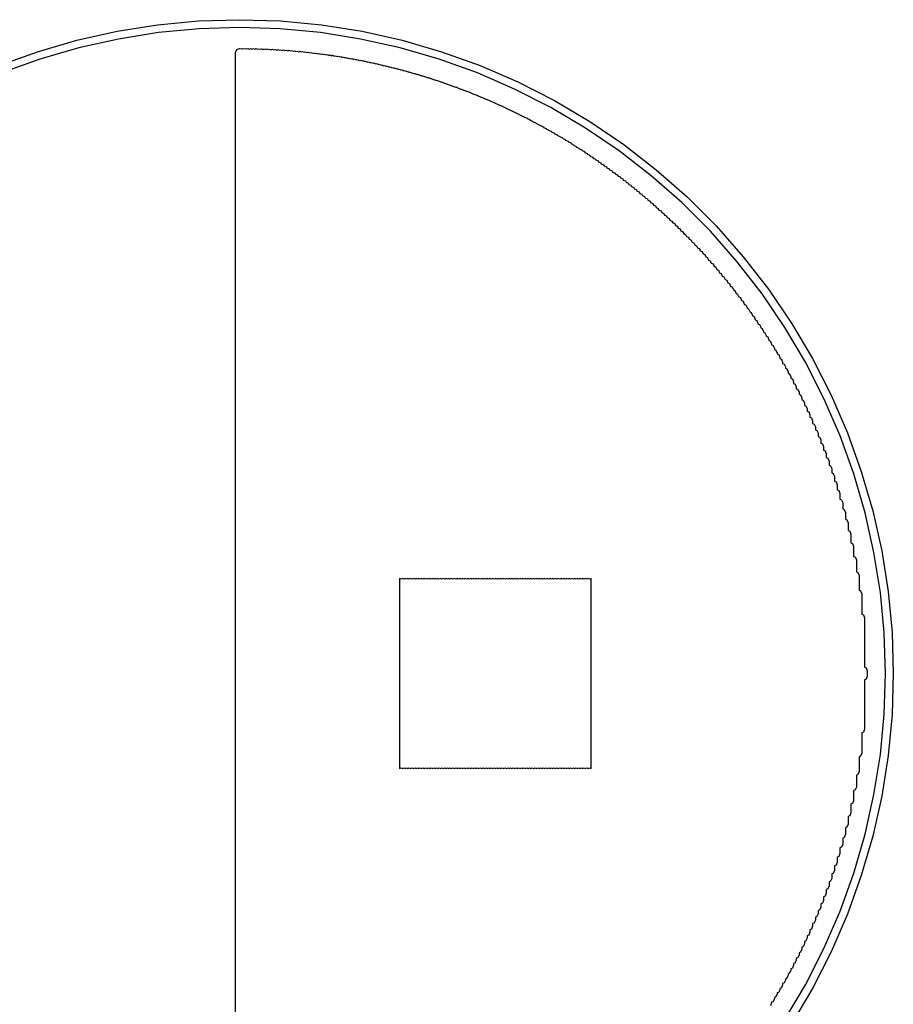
# Model space of a CAD drawing. Extents: x 0.03 to 2.37, y -0.23 to 1.87.
# Tile 3 of 13: x 0.62 to 1.12, y 0.34 to 0.91. Entities that reach past the tile are written whole.
import ezdxf

# ---------------------------------------------------------------- set-up
doc = ezdxf.new("R2010")
doc.units = 0
doc.header["$MEASUREMENT"] = 0
doc.layers.add('BLACK', color=7, linetype='CONTINUOUS')

msp = doc.modelspace()

# ---------------------------------------------------------------- linework, layer by layer
at = {"layer": 'BLACK', "linetype": 'CONTINUOUS'}
for p, q in [((0.700071, 0.904906), (0.723611, 0.907131)), ((0.723611, 0.907131), (0.747244, 0.907874)), ((0.747244, 0.907874), (0.770877, 0.907131)), ((0.770877, 0.907131), (0.794417, 0.904906)), ((0.676718, 0.901207), (0.700071, 0.904906)), ((0.723896, 0.902607), (0.70064, 0.900409)), ((0.747244, 0.903341), (0.723896, 0.902607)), ((0.770592, 0.902607), (0.747244, 0.903341)), ((0.793849, 0.900409), (0.770592, 0.902607)), ((0.794417, 0.904906), (0.81777, 0.901207)), ((0.630937, 0.889453), (0.653643, 0.896049)), ((0.653643, 0.896049), (0.676718, 0.901207)), ((0.677567, 0.896754), (0.65477, 0.891659)), ((0.70064, 0.900409), (0.677567, 0.896754)), ((0.816921, 0.896754), (0.793849, 0.900409)), ((0.839718, 0.891659), (0.816921, 0.896754)), ((0.81777, 0.901207), (0.840845, 0.896049)), ((0.840845, 0.896049), (0.863551, 0.889453)), ((0.65477, 0.891659), (0.632338, 0.885141)), ((0.744882, 0.889016), (0.745574, 0.890686)), ((0.745574, 0.890686), (0.747244, 0.891378)), ((0.747244, 0.891378), (0.748079, 0.891032)), ((0.748079, 0.891032), (0.748819, 0.891339)), ((0.748819, 0.891339), (0.749606, 0.891012)), ((0.749606, 0.891012), (0.750394, 0.891339)), ((0.750394, 0.891339), (0.751181, 0.891012)), ((0.751181, 0.891012), (0.751969, 0.891339)), ((0.751969, 0.891339), (0.752803, 0.890993)), ((0.752803, 0.890993), (0.753543, 0.891299)), ((0.753543, 0.891299), (0.754378, 0.890953)), ((0.754378, 0.890953), (0.755118, 0.89126)), ((0.755118, 0.89126), (0.755953, 0.890914)), ((0.755953, 0.890914), (0.756693, 0.89122)), ((0.756693, 0.89122), (0.757528, 0.890875)), ((0.757528, 0.890875), (0.758268, 0.891181)), ((0.758268, 0.891181), (0.759103, 0.890835)), ((0.759103, 0.890835), (0.759843, 0.891142)), ((0.759843, 0.891142), (0.760725, 0.890776)), ((0.760725, 0.890776), (0.761417, 0.891063)), ((0.761417, 0.891063), (0.762252, 0.890717)), ((0.762252, 0.890717), (0.762992, 0.891024)), ((0.762992, 0.891024), (0.763875, 0.890658)), ((0.763875, 0.890658), (0.764567, 0.890945)), ((0.764567, 0.890945), (0.765449, 0.890579)), ((0.765449, 0.890579), (0.766142, 0.890866)), ((0.766142, 0.890866), (0.767024, 0.890501)), ((0.767024, 0.890501), (0.767717, 0.890787)), ((0.767717, 0.890787), (0.768646, 0.890402)), ((0.768646, 0.890402), (0.769291, 0.890669)), ((0.769291, 0.890669), (0.770174, 0.890304)), ((0.770174, 0.890304), (0.770866, 0.890591)), ((0.770866, 0.890591), (0.771796, 0.890205)), ((0.771796, 0.890205), (0.772441, 0.890472)), ((0.772441, 0.890472), (0.773371, 0.890087)), ((0.773371, 0.890087), (0.774016, 0.890354)), ((0.774016, 0.890354), (0.774965, 0.889961)), ((0.774965, 0.889961), (0.77563, 0.890236)), ((0.77563, 0.890236), (0.77656, 0.889851)), ((0.77656, 0.889851), (0.777205, 0.890118)), ((0.777205, 0.890118), (0.778182, 0.889713)), ((0.778182, 0.889713), (0.77878, 0.889961)), ((0.77878, 0.889961), (0.779709, 0.889575)), ((0.86215, 0.885141), (0.839718, 0.891659)), ((0.60869, 0.881443), (0.630937, 0.889453)), ((0.632338, 0.885141), (0.610359, 0.877228)), ((0.744882, 0.173976), (0.744882, 0.889016)), ((0.779709, 0.889575), (0.780354, 0.889843)), ((0.780354, 0.889843), (0.781332, 0.889438)), ((0.781332, 0.889438), (0.781929, 0.889685)), ((0.781929, 0.889685), (0.782907, 0.88928)), ((0.782907, 0.88928), (0.783504, 0.889528)), ((0.783504, 0.889528), (0.784481, 0.889123)), ((0.784481, 0.889123), (0.785079, 0.88937)), ((0.785079, 0.88937), (0.786056, 0.888965)), ((0.786056, 0.888965), (0.786654, 0.889213)), ((0.786654, 0.889213), (0.787679, 0.888788)), ((0.787679, 0.888788), (0.788228, 0.889016)), ((0.788228, 0.889016), (0.789253, 0.888591)), ((0.789253, 0.888591), (0.789803, 0.888819)), ((0.789803, 0.888819), (0.790828, 0.888394)), ((0.790828, 0.888394), (0.791378, 0.888622)), ((0.791378, 0.888622), (0.792403, 0.888197)), ((0.792403, 0.888197), (0.792953, 0.888425)), ((0.792953, 0.888425), (0.793978, 0.888001)), ((0.793978, 0.888001), (0.794528, 0.888228)), ((0.794528, 0.888228), (0.795553, 0.887804)), ((0.795553, 0.887804), (0.796102, 0.888031)), ((0.796102, 0.888031), (0.797175, 0.887587)), ((0.797175, 0.887587), (0.797677, 0.887795)), ((0.797677, 0.887795), (0.79875, 0.887351)), ((0.79875, 0.887351), (0.799252, 0.887559)), ((0.799252, 0.887559), (0.800277, 0.887134)), ((0.800277, 0.887134), (0.800827, 0.887362)), ((0.800827, 0.887362), (0.801947, 0.886898)), ((0.801947, 0.886898), (0.802402, 0.887087)), ((0.802402, 0.887087), (0.803474, 0.886642)), ((0.803474, 0.886642), (0.803976, 0.88685)), ((0.803976, 0.88685), (0.805049, 0.886406)), ((0.805049, 0.886406), (0.805551, 0.886614)), ((0.805551, 0.886614), (0.806671, 0.88615)), ((0.806671, 0.88615), (0.807126, 0.886339)), ((0.807126, 0.886339), (0.808246, 0.885875)), ((0.808246, 0.885875), (0.808701, 0.886063)), ((0.808701, 0.886063), (0.809821, 0.885599)), ((0.809821, 0.885599), (0.810276, 0.885787)), ((0.810276, 0.885787), (0.811396, 0.885323)), ((0.811396, 0.885323), (0.81185, 0.885512)), ((0.81185, 0.885512), (0.813018, 0.885028)), ((0.813018, 0.885028), (0.813425, 0.885197)), ((0.813425, 0.885197), (0.814545, 0.884733)), ((0.814545, 0.884733), (0.815, 0.884921)), ((0.815, 0.884921), (0.816168, 0.884438)), ((0.816168, 0.884438), (0.816575, 0.884606)), ((0.816575, 0.884606), (0.817742, 0.884123)), ((0.817742, 0.884123), (0.81815, 0.884291)), ((0.81815, 0.884291), (0.819317, 0.883808)), ((0.884129, 0.877228), (0.86215, 0.885141)), ((0.863551, 0.889453), (0.885798, 0.881443)), ((0.819317, 0.883808), (0.819724, 0.883976)), ((0.819724, 0.883976), (0.820892, 0.883493)), ((0.820892, 0.883493), (0.821299, 0.883661)), ((0.821299, 0.883661), (0.822514, 0.883158)), ((0.822514, 0.883158), (0.822874, 0.883307)), ((0.822874, 0.883307), (0.824089, 0.882804)), ((0.824089, 0.882804), (0.824449, 0.882953)), ((0.824449, 0.882953), (0.825664, 0.882449)), ((0.825664, 0.882449), (0.826024, 0.882598)), ((0.826024, 0.882598), (0.827239, 0.882095)), ((0.827239, 0.882095), (0.827598, 0.882244)), ((0.827598, 0.882244), (0.828814, 0.881741)), ((0.828814, 0.881741), (0.829173, 0.88189)), ((0.829173, 0.88189), (0.830388, 0.881386)), ((0.830388, 0.881386), (0.830748, 0.881535)), ((0.830748, 0.881535), (0.832011, 0.881012)), ((0.832011, 0.881012), (0.832323, 0.881142)), ((0.832323, 0.881142), (0.833585, 0.880619)), ((0.833585, 0.880619), (0.833898, 0.880748)), ((0.833898, 0.880748), (0.83516, 0.880225)), ((0.83516, 0.880225), (0.835472, 0.880354)), ((0.835472, 0.880354), (0.836735, 0.879831)), ((0.836735, 0.879831), (0.837047, 0.879961)), ((0.837047, 0.879961), (0.838357, 0.879418)), ((0.838357, 0.879418), (0.838622, 0.879528)), ((0.838622, 0.879528), (0.839885, 0.879005)), ((0.839885, 0.879005), (0.840197, 0.879134)), ((0.840197, 0.879134), (0.841507, 0.878591)), ((0.841507, 0.878591), (0.841772, 0.878701)), ((0.841772, 0.878701), (0.843082, 0.878158)), ((0.885798, 0.881443), (0.907498, 0.872053)), ((0.843082, 0.878158), (0.843346, 0.878268)), ((0.843346, 0.878268), (0.844657, 0.877725)), ((0.844657, 0.877725), (0.844921, 0.877835)), ((0.844921, 0.877835), (0.846279, 0.877272)), ((0.846279, 0.877272), (0.846496, 0.877362)), ((0.846496, 0.877362), (0.847806, 0.876819)), ((0.847806, 0.876819), (0.848071, 0.876929)), ((0.848071, 0.876929), (0.849429, 0.876367)), ((0.849429, 0.876367), (0.849646, 0.876457)), ((0.849646, 0.876457), (0.851003, 0.875894)), ((0.851003, 0.875894), (0.85122, 0.875984)), ((0.85122, 0.875984), (0.852578, 0.875422)), ((0.852578, 0.875422), (0.852795, 0.875512)), ((0.852795, 0.875512), (0.8542, 0.87493)), ((0.8542, 0.87493), (0.85437, 0.875)), ((0.85437, 0.875), (0.855728, 0.874438)), ((0.855728, 0.874438), (0.855945, 0.874528)), ((0.855945, 0.874528), (0.85735, 0.873945)), ((0.85735, 0.873945), (0.85752, 0.874016)), ((0.85752, 0.874016), (0.858925, 0.873434)), ((0.858925, 0.873434), (0.859094, 0.873504)), ((0.859094, 0.873504), (0.8605, 0.872922)), ((0.8605, 0.872922), (0.860669, 0.872992)), ((0.860669, 0.872992), (0.862122, 0.87239)), ((0.905568, 0.867951), (0.884129, 0.877228)), ((0.862122, 0.87239), (0.862244, 0.872441)), ((0.862244, 0.872441), (0.863649, 0.871859)), ((0.863649, 0.871859), (0.863819, 0.871929)), ((0.863819, 0.871929), (0.865272, 0.871327)), ((0.865272, 0.871327), (0.865394, 0.871378)), ((0.865394, 0.871378), (0.866846, 0.870776)), ((0.866846, 0.870776), (0.866969, 0.870827)), ((0.866969, 0.870827), (0.868421, 0.870225)), ((0.868421, 0.870225), (0.868543, 0.870276)), ((0.868543, 0.870276), (0.870044, 0.869654)), ((0.870044, 0.869654), (0.870118, 0.869685)), ((0.870118, 0.869685), (0.871571, 0.869083)), ((0.871571, 0.869083), (0.871693, 0.869134)), ((0.871693, 0.869134), (0.873193, 0.868512)), ((0.873193, 0.868512), (0.873268, 0.868543)), ((0.873268, 0.868543), (0.874768, 0.867922)), ((0.874768, 0.867922), (0.874843, 0.867953)), ((0.874843, 0.867953), (0.87639, 0.867312)), ((0.87639, 0.867312), (0.876417, 0.867323)), ((0.876417, 0.867323), (0.877918, 0.866701)), ((0.926382, 0.857346), (0.905568, 0.867951)), ((0.907498, 0.872053), (0.928566, 0.861319)), ((0.877918, 0.866701), (0.877992, 0.866732)), ((0.877992, 0.866732), (0.87954, 0.866091)), ((0.87954, 0.866091), (0.879567, 0.866102)), ((0.879567, 0.866102), (0.881115, 0.865461)), ((0.881115, 0.865461), (0.881142, 0.865472)), ((0.881142, 0.865472), (0.882689, 0.864831)), ((0.882689, 0.864831), (0.882717, 0.864843)), ((0.882717, 0.864843), (0.884387, 0.864151)), ((0.884387, 0.864151), (0.884395, 0.86413)), ((0.884395, 0.86413), (0.885839, 0.863532)), ((0.885839, 0.863532), (0.885866, 0.863543)), ((0.885866, 0.863543), (0.887536, 0.862851)), ((0.887536, 0.862851), (0.887545, 0.862831)), ((0.887545, 0.862831), (0.889111, 0.862182)), ((0.889111, 0.862182), (0.88912, 0.862162)), ((0.88912, 0.862162), (0.890686, 0.861513)), ((0.890686, 0.861513), (0.890695, 0.861492)), ((0.890695, 0.861492), (0.892261, 0.860844)), ((0.892261, 0.860844), (0.892289, 0.860776)), ((0.892289, 0.860776), (0.893836, 0.860135)), ((0.893836, 0.860135), (0.893864, 0.860067)), ((0.893864, 0.860067), (0.89541, 0.859426)), ((0.89541, 0.859426), (0.895439, 0.859358)), ((0.895439, 0.859358), (0.896985, 0.858718)), ((0.896985, 0.858718), (0.897013, 0.85865)), ((0.897013, 0.85865), (0.89856, 0.858009)), ((0.89856, 0.858009), (0.898588, 0.857941)), ((0.898588, 0.857941), (0.900135, 0.8573)), ((0.900135, 0.8573), (0.900183, 0.857185)), ((0.900183, 0.857185), (0.90171, 0.856552)), ((0.90171, 0.856552), (0.901758, 0.856437)), ((0.901758, 0.856437), (0.903284, 0.855804)), ((0.946488, 0.845455), (0.926382, 0.857346)), ((0.928566, 0.861319), (0.948917, 0.849282)), ((0.903284, 0.855804), (0.903332, 0.855689)), ((0.903332, 0.855689), (0.904859, 0.855056)), ((0.904859, 0.855056), (0.904927, 0.854893)), ((0.904927, 0.854893), (0.906434, 0.854269)), ((0.906434, 0.854269), (0.906482, 0.854153)), ((0.906482, 0.854153), (0.908009, 0.853521)), ((0.908009, 0.853521), (0.908076, 0.853358)), ((0.908076, 0.853358), (0.909584, 0.852733)), ((0.909584, 0.852733), (0.909651, 0.85257)), ((0.909651, 0.85257), (0.911159, 0.851946)), ((0.911159, 0.851946), (0.911246, 0.851735)), ((0.911246, 0.851735), (0.912733, 0.851119)), ((0.912733, 0.851119), (0.912801, 0.850956)), ((0.912801, 0.850956), (0.914308, 0.850332)), ((0.914308, 0.850332), (0.914395, 0.850121)), ((0.914395, 0.850121), (0.915883, 0.849505)), ((0.915883, 0.849505), (0.91597, 0.849294)), ((0.91597, 0.849294), (0.917458, 0.848678)), ((0.917458, 0.848678), (0.917565, 0.84842)), ((0.917565, 0.84842), (0.919033, 0.847812)), ((0.919033, 0.847812), (0.91912, 0.847601)), ((0.91912, 0.847601), (0.920607, 0.846985)), ((0.920607, 0.846985), (0.920714, 0.846727)), ((0.920714, 0.846727), (0.922182, 0.846119)), ((0.922182, 0.846119), (0.922289, 0.845861)), ((0.922289, 0.845861), (0.923757, 0.845253)), ((0.923757, 0.845253), (0.923884, 0.844947)), ((0.923884, 0.844947), (0.925332, 0.844347)), ((0.965809, 0.832325), (0.946488, 0.845455)), ((0.948917, 0.849282), (0.968474, 0.835992)), ((0.925332, 0.844347), (0.925439, 0.844089)), ((0.925439, 0.844089), (0.926907, 0.843481)), ((0.926907, 0.843481), (0.927033, 0.843176)), ((0.927033, 0.843176), (0.928481, 0.842576)), ((0.928481, 0.842576), (0.928628, 0.842223)), ((0.928628, 0.842223), (0.930056, 0.841631)), ((0.930056, 0.841631), (0.930183, 0.841325)), ((0.930183, 0.841325), (0.931631, 0.840725)), ((0.931631, 0.840725), (0.931777, 0.840372)), ((0.931777, 0.840372), (0.933206, 0.839781)), ((0.933206, 0.839781), (0.933352, 0.839427)), ((0.933352, 0.839427), (0.934781, 0.838836)), ((0.934781, 0.838836), (0.934927, 0.838483)), ((0.934927, 0.838483), (0.936355, 0.837891)), ((0.936355, 0.837891), (0.936521, 0.83749)), ((0.936521, 0.83749), (0.93793, 0.836907)), ((0.93793, 0.836907), (0.938096, 0.836506)), ((0.938096, 0.836506), (0.939505, 0.835922)), ((0.939505, 0.835922), (0.939671, 0.835522)), ((0.939671, 0.835522), (0.94108, 0.834938)), ((0.94108, 0.834938), (0.941246, 0.834537)), ((0.941246, 0.834537), (0.942655, 0.833954)), ((0.942655, 0.833954), (0.94284, 0.833506)), ((0.94284, 0.833506), (0.944229, 0.83293)), ((0.968474, 0.835992), (0.987156, 0.8215)), ((0.944229, 0.83293), (0.944415, 0.832482)), ((0.944415, 0.832482), (0.945804, 0.831907)), ((0.945804, 0.831907), (0.94601, 0.831411)), ((0.94601, 0.831411), (0.947379, 0.830844)), ((0.947379, 0.830844), (0.947565, 0.830395)), ((0.947565, 0.830395), (0.948954, 0.82982)), ((0.948954, 0.82982), (0.949159, 0.829324)), ((0.949159, 0.829324), (0.950529, 0.828757)), ((0.950529, 0.828757), (0.950754, 0.828214)), ((0.950754, 0.828214), (0.952103, 0.827655)), ((0.952103, 0.827655), (0.952309, 0.827159)), ((0.984267, 0.818007), (0.965809, 0.832325)), ((0.952309, 0.827159), (0.953678, 0.826592)), ((0.953678, 0.826592), (0.953903, 0.826048)), ((0.953903, 0.826048), (0.955253, 0.825489)), ((0.955253, 0.825489), (0.955478, 0.824946)), ((0.955478, 0.824946), (0.956828, 0.824387)), ((0.956828, 0.824387), (0.957073, 0.823796)), ((0.957073, 0.823796), (0.958403, 0.823245)), ((0.958403, 0.823245), (0.958647, 0.822654)), ((0.958647, 0.822654), (0.959977, 0.822103)), ((0.959977, 0.822103), (0.960222, 0.821513)), ((0.960222, 0.821513), (0.961552, 0.820962)), ((0.961552, 0.820962), (0.961817, 0.820323)), ((0.961817, 0.820323), (0.963127, 0.819781)), ((0.963127, 0.819781), (0.963391, 0.819142)), ((0.963391, 0.819142), (0.964702, 0.818599)), ((0.964702, 0.818599), (0.964966, 0.817961)), ((0.964966, 0.817961), (0.966277, 0.817418)), ((0.966277, 0.817418), (0.966541, 0.81678)), ((0.966541, 0.81678), (0.967851, 0.816237)), ((0.967851, 0.816237), (0.968136, 0.815551)), ((1.00179, 0.802559), (0.984267, 0.818007)), ((0.987156, 0.8215), (1.00489, 0.805864)), ((0.968136, 0.815551), (0.969426, 0.815017)), ((0.969426, 0.815017), (0.96973, 0.814283)), ((0.96973, 0.814283), (0.971001, 0.813757)), ((0.971001, 0.813757), (0.971285, 0.813071)), ((0.971285, 0.813071), (0.972576, 0.812536)), ((0.972576, 0.812536), (0.97288, 0.811803)), ((0.97288, 0.811803), (0.974151, 0.811277)), ((0.974151, 0.811277), (0.974474, 0.810496)), ((0.974474, 0.810496), (0.975725, 0.809977)), ((0.975725, 0.809977), (0.976029, 0.809244)), ((0.976029, 0.809244), (0.9773, 0.808718)), ((0.9773, 0.808718), (0.977643, 0.807889)), ((0.977643, 0.807889), (0.978875, 0.807379)), ((0.978875, 0.807379), (0.979199, 0.806598)), ((0.979199, 0.806598), (0.98045, 0.80608)), ((0.98045, 0.80608), (0.980793, 0.805251)), ((0.980793, 0.805251), (0.982025, 0.804741)), ((1.00489, 0.805864), (1.02161, 0.789144)), ((0.982025, 0.804741), (0.982368, 0.803913)), ((0.982368, 0.803913), (0.983599, 0.803403)), ((0.983599, 0.803403), (0.983962, 0.802527)), ((0.983962, 0.802527), (0.985174, 0.802025)), ((0.985174, 0.802025), (0.985537, 0.801149)), ((0.985537, 0.801149), (0.986749, 0.800647)), ((0.986749, 0.800647), (0.987132, 0.799723)), ((0.987132, 0.799723), (0.988324, 0.799229)), ((0.988324, 0.799229), (0.988706, 0.798306)), ((1.01831, 0.786041), (1.00179, 0.802559)), ((0.988706, 0.798306), (0.989899, 0.797812)), ((0.989899, 0.797812), (0.990281, 0.796889)), ((0.990281, 0.796889), (0.991473, 0.796395)), ((0.991473, 0.796395), (0.991876, 0.795424)), ((0.991876, 0.795424), (0.993048, 0.794938)), ((0.993048, 0.794938), (0.99345, 0.793967)), ((0.99345, 0.793967), (0.994623, 0.793481)), ((0.994623, 0.793481), (0.995045, 0.792463)), ((0.995045, 0.792463), (0.996198, 0.791985)), ((0.996198, 0.791985), (0.99662, 0.790967)), ((0.99662, 0.790967), (0.997773, 0.790489)), ((0.997773, 0.790489), (0.998214, 0.789423)), ((0.998214, 0.789423), (0.999347, 0.788954)), ((0.999347, 0.788954), (0.999789, 0.787888)), ((0.999789, 0.787888), (1.00092, 0.787418)), ((1.02161, 0.789144), (1.03725, 0.771408)), ((1.00092, 0.787418), (1.00138, 0.786305)), ((1.00138, 0.786305), (1.0025, 0.785844)), ((1.0025, 0.785844), (1.00296, 0.78473)), ((1.00296, 0.78473), (1.00407, 0.784269)), ((1.00407, 0.784269), (1.00455, 0.783108)), ((1.00455, 0.783108), (1.00565, 0.782655)), ((1.00565, 0.782655), (1.00613, 0.781494)), ((1.03376, 0.768519), (1.01831, 0.786041)), ((1.00613, 0.781494), (1.00722, 0.78104)), ((1.00722, 0.78104), (1.00772, 0.779832)), ((1.00772, 0.779832), (1.0088, 0.779387)), ((1.0088, 0.779387), (1.0093, 0.778178)), ((1.0093, 0.778178), (1.01037, 0.777733)), ((1.01037, 0.777733), (1.01087, 0.776525)), ((1.01087, 0.776525), (1.01195, 0.77608)), ((1.01195, 0.77608), (1.01249, 0.774776)), ((1.01249, 0.774776), (1.01352, 0.774347)), ((1.01352, 0.774347), (1.01406, 0.773044)), ((1.01406, 0.773044), (1.0151, 0.772615)), ((1.0151, 0.772615), (1.01564, 0.771312)), ((1.01564, 0.771312), (1.01667, 0.770883)), ((1.01667, 0.770883), (1.01723, 0.769532)), ((1.03725, 0.771408), (1.05174, 0.752725)), ((1.01723, 0.769532), (1.01825, 0.769111)), ((1.01825, 0.769111), (1.01882, 0.767713)), ((1.01882, 0.767713), (1.01982, 0.7673)), ((1.01982, 0.7673), (1.0204, 0.765902)), ((1.0204, 0.765902), (1.02139, 0.765489)), ((1.02139, 0.765489), (1.02199, 0.764043)), ((1.04807, 0.750061), (1.03376, 0.768519)), ((1.02199, 0.764043), (1.02297, 0.763639)), ((1.02297, 0.763639), (1.02359, 0.762145)), ((1.02359, 0.762145), (1.02454, 0.761749)), ((1.02454, 0.761749), (1.02516, 0.760255)), ((1.02516, 0.760255), (1.02612, 0.759859)), ((1.02612, 0.759859), (1.02676, 0.758318)), ((1.02676, 0.758318), (1.02769, 0.75793)), ((1.02769, 0.75793), (1.02833, 0.756389)), ((1.02833, 0.756389), (1.02927, 0.756001)), ((1.02927, 0.756001), (1.02995, 0.754365)), ((1.02995, 0.754365), (1.03084, 0.753993)), ((1.03084, 0.753993), (1.03152, 0.752357)), ((1.03152, 0.752357), (1.03242, 0.751985)), ((1.03242, 0.751985), (1.03311, 0.750315)), ((1.03311, 0.750315), (1.03311, 0.750304)), ((1.03311, 0.750304), (1.03399, 0.749938)), ((1.03399, 0.749938), (1.03469, 0.748268)), ((1.03469, 0.748268), (1.03469, 0.748256)), ((1.03469, 0.748256), (1.03557, 0.747891)), ((1.0612, 0.73074), (1.04807, 0.750061)), ((1.05174, 0.752725), (1.06503, 0.733169)), ((1.03557, 0.747891), (1.03626, 0.74622)), ((1.03626, 0.74622), (1.03626, 0.746131)), ((1.03626, 0.746131), (1.03714, 0.745765)), ((1.03714, 0.745765), (1.03783, 0.744094)), ((1.03783, 0.744094), (1.03783, 0.744005)), ((1.03783, 0.744005), (1.03872, 0.743639)), ((1.03872, 0.743639), (1.03941, 0.741969)), ((1.03941, 0.741969), (1.03941, 0.741839)), ((1.03941, 0.741839), (1.04029, 0.741473)), ((1.04029, 0.741473), (1.04098, 0.739803)), ((1.04098, 0.739803), (1.04098, 0.739634)), ((1.04098, 0.739634), (1.04187, 0.739269)), ((1.04187, 0.739269), (1.04256, 0.737598)), ((1.04256, 0.737598), (1.04256, 0.73739)), ((1.04256, 0.73739), (1.04344, 0.737025)), ((1.04344, 0.737025), (1.04413, 0.735354)), ((1.04413, 0.735354), (1.04413, 0.735107)), ((1.04413, 0.735107), (1.04502, 0.734741)), ((1.04502, 0.734741), (1.04571, 0.733071)), ((1.04571, 0.733071), (1.04571, 0.732823)), ((1.04571, 0.732823), (1.04659, 0.732458)), ((1.04659, 0.732458), (1.04728, 0.730787)), ((1.06503, 0.733169), (1.07707, 0.712818)), ((1.04728, 0.730787), (1.04728, 0.730461)), ((1.04728, 0.730461), (1.04817, 0.730096)), ((1.04817, 0.730096), (1.04886, 0.728425)), ((1.04886, 0.728425), (1.04886, 0.72806)), ((1.04886, 0.72806), (1.04974, 0.727694)), ((1.04974, 0.727694), (1.05043, 0.726024)), ((1.05043, 0.726024), (1.05043, 0.725619)), ((1.05043, 0.725619), (1.05132, 0.725253)), ((1.07309, 0.710634), (1.0612, 0.73074)), ((1.05132, 0.725253), (1.05201, 0.723583)), ((1.05201, 0.723583), (1.05201, 0.723138)), ((1.05201, 0.723138), (1.05289, 0.722773)), ((1.05289, 0.722773), (1.05358, 0.721102)), ((1.05358, 0.721102), (1.05358, 0.720619)), ((1.05358, 0.720619), (1.05447, 0.720253)), ((1.05447, 0.720253), (1.05516, 0.718583)), ((1.05516, 0.718583), (1.05516, 0.71802)), ((1.05516, 0.71802), (1.05604, 0.717655)), ((1.05604, 0.717655), (1.05673, 0.715984)), ((1.05673, 0.715984), (1.05673, 0.715422)), ((1.05673, 0.715422), (1.05762, 0.715056)), ((1.05762, 0.715056), (1.05831, 0.713386)), ((1.05831, 0.713386), (1.05831, 0.712745)), ((1.05831, 0.712745), (1.05919, 0.712379)), ((1.05919, 0.712379), (1.05988, 0.710709)), ((1.05988, 0.710709), (1.05988, 0.709989)), ((1.05988, 0.709989), (1.06076, 0.709623)), ((1.06076, 0.709623), (1.06146, 0.707953)), ((1.0837, 0.68982), (1.07309, 0.710634)), ((1.07707, 0.712818), (1.0878, 0.69175)), ((1.06146, 0.707953), (1.06146, 0.707233)), ((1.06146, 0.707233), (1.06234, 0.706867)), ((1.06234, 0.706867), (1.06303, 0.705197)), ((1.06303, 0.705197), (1.06303, 0.704359)), ((1.06303, 0.704359), (1.06391, 0.703993)), ((1.06391, 0.703993), (1.06461, 0.702323)), ((1.06461, 0.702323), (1.06461, 0.701445)), ((1.06461, 0.701445), (1.06549, 0.70108)), ((1.06549, 0.70108), (1.06618, 0.699409)), ((1.06618, 0.699409), (1.06618, 0.698493)), ((1.06618, 0.698493), (1.06706, 0.698127)), ((1.06706, 0.698127), (1.06776, 0.696457)), ((1.06776, 0.696457), (1.06776, 0.695461)), ((1.06776, 0.695461), (1.06864, 0.695096)), ((1.06864, 0.695096), (1.06933, 0.693425)), ((1.06933, 0.693425), (1.06933, 0.692312)), ((1.06933, 0.692312), (1.07021, 0.691946)), ((1.07021, 0.691946), (1.07091, 0.690276)), ((1.0878, 0.69175), (1.09719, 0.67005)), ((1.07091, 0.690276), (1.07091, 0.689106)), ((1.07091, 0.689106), (1.07175, 0.688757)), ((1.07175, 0.688757), (1.07244, 0.687087)), ((1.07244, 0.687087), (1.07244, 0.685855)), ((1.07244, 0.685855), (1.07332, 0.685489)), ((1.09298, 0.668381), (1.0837, 0.68982)), ((1.07332, 0.685489), (1.07402, 0.683819)), ((1.07402, 0.683819), (1.07402, 0.682508)), ((1.07402, 0.682508), (1.0749, 0.682143)), ((1.0749, 0.682143), (1.07559, 0.680472)), ((1.07559, 0.680472), (1.07559, 0.679044)), ((1.07559, 0.679044), (1.07647, 0.678678)), ((1.07647, 0.678678), (1.07717, 0.677008)), ((1.07717, 0.677008), (1.07717, 0.675461)), ((1.07717, 0.675461), (1.07805, 0.675096)), ((1.07805, 0.675096), (1.07874, 0.673425)), ((1.07874, 0.673425), (1.07874, 0.6718)), ((1.07874, 0.6718), (1.07962, 0.671434)), ((1.07962, 0.671434), (1.08031, 0.669764)), ((1.08031, 0.669764), (1.08031, 0.66802)), ((1.09719, 0.67005), (1.1052, 0.647803)), ((1.08031, 0.66802), (1.0812, 0.667655)), ((1.0812, 0.667655), (1.08189, 0.665984)), ((1.08189, 0.665984), (1.08189, 0.664123)), ((1.08189, 0.664123), (1.08277, 0.663757)), ((1.08277, 0.663757), (1.08346, 0.662087)), ((1.10089, 0.646402), (1.09298, 0.668381)), ((1.08346, 0.662087), (1.08346, 0.660068)), ((1.08346, 0.660068), (1.08435, 0.659702)), ((1.08435, 0.659702), (1.08504, 0.658031)), ((1.08504, 0.658031), (1.08504, 0.655855)), ((1.08504, 0.655855), (1.08592, 0.655489)), ((1.08592, 0.655489), (1.08661, 0.653819)), ((1.08661, 0.653819), (1.08661, 0.651485)), ((1.08661, 0.651485), (1.0875, 0.651119)), ((1.0875, 0.651119), (1.08819, 0.649449)), ((1.08819, 0.649449), (1.08819, 0.646918)), ((1.08819, 0.646918), (1.08907, 0.646552)), ((1.08907, 0.646552), (1.08976, 0.644882)), ((1.10741, 0.62397), (1.10089, 0.646402)), ((1.1052, 0.647803), (1.1118, 0.625097)), ((1.08976, 0.644882), (1.08976, 0.642154)), ((1.08976, 0.642154), (1.09065, 0.641788)), ((1.09065, 0.641788), (1.09134, 0.640118)), ((1.09134, 0.640118), (1.09134, 0.637154)), ((1.09134, 0.637154), (1.09222, 0.636788)), ((1.09222, 0.636788), (1.09291, 0.635118)), ((1.09291, 0.635118), (1.09291, 0.631879)), ((1.09291, 0.631879), (1.0938, 0.631513)), ((1.0938, 0.631513), (1.09449, 0.629843)), ((1.09449, 0.629843), (1.09449, 0.626249)), ((1.09449, 0.626249), (1.09537, 0.625883)), ((1.09537, 0.625883), (1.09606, 0.624213)), ((1.09606, 0.624213), (1.09606, 0.620264)), ((1.1125, 0.601173), (1.10741, 0.62397)), ((1.1118, 0.625097), (1.11696, 0.602022)), ((1.09606, 0.620264), (1.09695, 0.619899)), ((1.09695, 0.619899), (1.09764, 0.618228)), ((1.09764, 0.618228), (1.09764, 0.613808)), ((1.09764, 0.613808), (1.09852, 0.613442)), ((1.09852, 0.613442), (1.09921, 0.611772)), ((1.09921, 0.611772), (1.09921, 0.60676)), ((1.09921, 0.60676), (1.1001, 0.606395)), ((1.1001, 0.606395), (1.10079, 0.604724)), ((1.10079, 0.604724), (1.10079, 0.598926)), ((1.11616, 0.578101), (1.1125, 0.601173)), ((1.11696, 0.602022), (1.12065, 0.578669)), ((1.10079, 0.598926), (1.10167, 0.59856)), ((1.10167, 0.59856), (1.10236, 0.59689)), ((1.10236, 0.59689), (1.10236, 0.590028)), ((1.10236, 0.590028), (1.10325, 0.589662)), ((1.10325, 0.589662), (1.10394, 0.587992)), ((0.840197, 0.585827), (0.839409, 0.586153)), ((0.839409, 0.586153), (0.839409, 0.476839)), ((0.840984, 0.586153), (0.840197, 0.585827)), ((0.841772, 0.585827), (0.840984, 0.586153)), ((0.842559, 0.586153), (0.841772, 0.585827)), ((0.843346, 0.585827), (0.842559, 0.586153)), ((0.844134, 0.586153), (0.843346, 0.585827)), ((0.844921, 0.585827), (0.844134, 0.586153)), ((0.845709, 0.586153), (0.844921, 0.585827)), ((0.846496, 0.585827), (0.845709, 0.586153)), ((0.847283, 0.586153), (0.846496, 0.585827)), ((0.848071, 0.585827), (0.847283, 0.586153)), ((0.848858, 0.586153), (0.848071, 0.585827)), ((0.849646, 0.585827), (0.848858, 0.586153)), ((0.850433, 0.586153), (0.849646, 0.585827)), ((0.85122, 0.585827), (0.850433, 0.586153)), ((0.852008, 0.586153), (0.85122, 0.585827)), ((0.852795, 0.585827), (0.852008, 0.586153)), ((0.853583, 0.586153), (0.852795, 0.585827)), ((0.85437, 0.585827), (0.853583, 0.586153)), ((0.855157, 0.586153), (0.85437, 0.585827)), ((0.855945, 0.585827), (0.855157, 0.586153)), ((0.856732, 0.586153), (0.855945, 0.585827)), ((0.85752, 0.585827), (0.856732, 0.586153)), ((0.858307, 0.586153), (0.85752, 0.585827)), ((0.859094, 0.585827), (0.858307, 0.586153)), ((0.859882, 0.586153), (0.859094, 0.585827)), ((0.860669, 0.585827), (0.859882, 0.586153)), ((0.861457, 0.586153), (0.860669, 0.585827)), ((0.862244, 0.585827), (0.861457, 0.586153)), ((0.863031, 0.586153), (0.862244, 0.585827)), ((0.863819, 0.585827), (0.863031, 0.586153)), ((0.864606, 0.586153), (0.863819, 0.585827)), ((0.865394, 0.585827), (0.864606, 0.586153)), ((0.866181, 0.586153), (0.865394, 0.585827)), ((0.866969, 0.585827), (0.866181, 0.586153)), ((0.867756, 0.586153), (0.866969, 0.585827)), ((0.868543, 0.585827), (0.867756, 0.586153)), ((0.869331, 0.586153), (0.868543, 0.585827)), ((0.870118, 0.585827), (0.869331, 0.586153)), ((0.870906, 0.586153), (0.870118, 0.585827)), ((0.871693, 0.585827), (0.870906, 0.586153)), ((0.87248, 0.586153), (0.871693, 0.585827)), ((0.873268, 0.585827), (0.87248, 0.586153)), ((0.874055, 0.586153), (0.873268, 0.585827)), ((0.874843, 0.585827), (0.874055, 0.586153)), ((0.87563, 0.586153), (0.874843, 0.585827)), ((0.876417, 0.585827), (0.87563, 0.586153)), ((0.877205, 0.586153), (0.876417, 0.585827)), ((0.877992, 0.585827), (0.877205, 0.586153)), ((0.87878, 0.586153), (0.877992, 0.585827)), ((0.879567, 0.585827), (0.87878, 0.586153)), ((0.880354, 0.586153), (0.879567, 0.585827)), ((0.881142, 0.585827), (0.880354, 0.586153)), ((0.881929, 0.586153), (0.881142, 0.585827)), ((0.882717, 0.585827), (0.881929, 0.586153)), ((0.883504, 0.586153), (0.882717, 0.585827)), ((0.884291, 0.585827), (0.883504, 0.586153)), ((0.885079, 0.586153), (0.884291, 0.585827)), ((0.885866, 0.585827), (0.885079, 0.586153)), ((0.886654, 0.586153), (0.885866, 0.585827)), ((0.887441, 0.585827), (0.886654, 0.586153)), ((0.888228, 0.586153), (0.887441, 0.585827)), ((0.889016, 0.585827), (0.888228, 0.586153)), ((0.889803, 0.586153), (0.889016, 0.585827)), ((0.890591, 0.585827), (0.889803, 0.586153)), ((0.891378, 0.586153), (0.890591, 0.585827)), ((0.892165, 0.585827), (0.891378, 0.586153)), ((0.892953, 0.586153), (0.892165, 0.585827)), ((0.89374, 0.585827), (0.892953, 0.586153)), ((0.894528, 0.586153), (0.89374, 0.585827)), ((0.895315, 0.585827), (0.894528, 0.586153)), ((0.896102, 0.586153), (0.895315, 0.585827)), ((0.89689, 0.585827), (0.896102, 0.586153)), ((0.897677, 0.586153), (0.89689, 0.585827)), ((0.898465, 0.585827), (0.897677, 0.586153)), ((0.899252, 0.586153), (0.898465, 0.585827)), ((0.900039, 0.585827), (0.899252, 0.586153)), ((0.900827, 0.586153), (0.900039, 0.585827)), ((0.901614, 0.585827), (0.900827, 0.586153)), ((0.902402, 0.586153), (0.901614, 0.585827)), ((0.903189, 0.585827), (0.902402, 0.586153)), ((0.903976, 0.586153), (0.903189, 0.585827)), ((0.904764, 0.585827), (0.903976, 0.586153)), ((0.905551, 0.586153), (0.904764, 0.585827)), ((0.906339, 0.585827), (0.905551, 0.586153)), ((0.907126, 0.586153), (0.906339, 0.585827)), ((0.907913, 0.585827), (0.907126, 0.586153)), ((0.908701, 0.586153), (0.907913, 0.585827)), ((0.909488, 0.585827), (0.908701, 0.586153)), ((0.910276, 0.586153), (0.909488, 0.585827)), ((0.911063, 0.585827), (0.910276, 0.586153)), ((0.91185, 0.586153), (0.911063, 0.585827)), ((0.912638, 0.585827), (0.91185, 0.586153)), ((0.913425, 0.586153), (0.912638, 0.585827)), ((0.914213, 0.585827), (0.913425, 0.586153)), ((0.915, 0.586153), (0.914213, 0.585827)), ((0.915787, 0.585827), (0.915, 0.586153)), ((0.916575, 0.586153), (0.915787, 0.585827)), ((0.917362, 0.585827), (0.916575, 0.586153)), ((0.91815, 0.586153), (0.917362, 0.585827)), ((0.918937, 0.585827), (0.91815, 0.586153)), ((0.919724, 0.586153), (0.918937, 0.585827)), ((0.920512, 0.585827), (0.919724, 0.586153)), ((0.921299, 0.586153), (0.920512, 0.585827)), ((0.922087, 0.585827), (0.921299, 0.586153)), ((0.922874, 0.586153), (0.922087, 0.585827)), ((0.923661, 0.585827), (0.922874, 0.586153)), ((0.924449, 0.586153), (0.923661, 0.585827)), ((0.925236, 0.585827), (0.924449, 0.586153)), ((0.926024, 0.586153), (0.925236, 0.585827)), ((0.926811, 0.585827), (0.926024, 0.586153)), ((0.927598, 0.586153), (0.926811, 0.585827)), ((0.928386, 0.585827), (0.927598, 0.586153)), ((0.929173, 0.586153), (0.928386, 0.585827)), ((0.929961, 0.585827), (0.929173, 0.586153)), ((0.930748, 0.586153), (0.929961, 0.585827)), ((0.931535, 0.585827), (0.930748, 0.586153)), ((0.932323, 0.586153), (0.931535, 0.585827)), ((0.93311, 0.585827), (0.932323, 0.586153)), ((0.933898, 0.586153), (0.93311, 0.585827)), ((0.934685, 0.585827), (0.933898, 0.586153)), ((0.935472, 0.586153), (0.934685, 0.585827)), ((0.93626, 0.585827), (0.935472, 0.586153)), ((0.937047, 0.586153), (0.93626, 0.585827)), ((0.937835, 0.585827), (0.937047, 0.586153)), ((0.938622, 0.586153), (0.937835, 0.585827)), ((0.939409, 0.585827), (0.938622, 0.586153)), ((0.940197, 0.586153), (0.939409, 0.585827)), ((0.940984, 0.585827), (0.940197, 0.586153)), ((0.941772, 0.586153), (0.940984, 0.585827)), ((0.942559, 0.585827), (0.941772, 0.586153)), ((0.943346, 0.586153), (0.942559, 0.585827)), ((0.944134, 0.585827), (0.943346, 0.586153)), ((0.944921, 0.586153), (0.944134, 0.585827)), ((0.945709, 0.585827), (0.944921, 0.586153)), ((0.946496, 0.586153), (0.945709, 0.585827)), ((0.947283, 0.585827), (0.946496, 0.586153)), ((0.948071, 0.586153), (0.947283, 0.585827)), ((0.948858, 0.585827), (0.948071, 0.586153)), ((0.949646, 0.586153), (0.948858, 0.585827)), ((0.949646, 0.476839), (0.949646, 0.586153)), ((1.10394, 0.587992), (1.10394, 0.579438)), ((1.10394, 0.579438), (1.10482, 0.579072)), ((1.10482, 0.579072), (1.10551, 0.577402)), ((1.12065, 0.578669), (1.12288, 0.555129)), ((1.10551, 0.577402), (1.10551, 0.565579)), ((1.11835, 0.554844), (1.11616, 0.578101)), ((1.10551, 0.565579), (1.10639, 0.565214)), ((1.10639, 0.565214), (1.10709, 0.563543)), ((1.10709, 0.563543), (1.10709, 0.535107)), ((1.11909, 0.531496), (1.11835, 0.554844)), ((1.12288, 0.555129), (1.12362, 0.531496)), ((1.10709, 0.535107), (1.10797, 0.534741)), ((1.10797, 0.534741), (1.10866, 0.533071)), ((1.10866, 0.533071), (1.10866, 0.529921)), ((1.10797, 0.528251), (1.10709, 0.527885)), ((1.10709, 0.527885), (1.10709, 0.499449)), ((1.10866, 0.529921), (1.10797, 0.528251)), ((1.11835, 0.508148), (1.11909, 0.531496)), ((1.12362, 0.531496), (1.12288, 0.507863)), ((1.11616, 0.484892), (1.11835, 0.508148)), ((1.12288, 0.507863), (1.12065, 0.484323)), ((1.10709, 0.499449), (1.10639, 0.497779)), ((1.10639, 0.497779), (1.10551, 0.497413)), ((1.10551, 0.497413), (1.10551, 0.485591)), ((1.10482, 0.48392), (1.10394, 0.483555)), ((1.10394, 0.483555), (1.10394, 0.475)), ((1.10551, 0.485591), (1.10482, 0.48392)), ((1.1125, 0.461819), (1.11616, 0.484892)), ((1.12065, 0.484323), (1.11696, 0.46097)), ((0.839409, 0.476839), (0.840197, 0.477165)), ((0.840197, 0.477165), (0.840984, 0.476839)), ((0.840984, 0.476839), (0.841772, 0.477165)), ((0.841772, 0.477165), (0.842559, 0.476839)), ((0.842559, 0.476839), (0.843346, 0.477165)), ((0.843346, 0.477165), (0.844134, 0.476839)), ((0.844134, 0.476839), (0.844921, 0.477165)), ((0.844921, 0.477165), (0.845709, 0.476839)), ((0.845709, 0.476839), (0.846496, 0.477165)), ((0.846496, 0.477165), (0.847283, 0.476839)), ((0.847283, 0.476839), (0.848071, 0.477165)), ((0.848071, 0.477165), (0.848858, 0.476839)), ((0.848858, 0.476839), (0.849646, 0.477165)), ((0.849646, 0.477165), (0.850433, 0.476839)), ((0.850433, 0.476839), (0.85122, 0.477165)), ((0.85122, 0.477165), (0.852008, 0.476839)), ((0.852008, 0.476839), (0.852795, 0.477165)), ((0.852795, 0.477165), (0.853583, 0.476839)), ((0.853583, 0.476839), (0.85437, 0.477165)), ((0.85437, 0.477165), (0.855157, 0.476839)), ((0.855157, 0.476839), (0.855945, 0.477165)), ((0.855945, 0.477165), (0.856732, 0.476839)), ((0.856732, 0.476839), (0.85752, 0.477165)), ((0.85752, 0.477165), (0.858307, 0.476839)), ((0.858307, 0.476839), (0.859094, 0.477165)), ((0.859094, 0.477165), (0.859882, 0.476839)), ((0.859882, 0.476839), (0.860669, 0.477165)), ((0.860669, 0.477165), (0.861457, 0.476839)), ((0.861457, 0.476839), (0.862244, 0.477165)), ((0.862244, 0.477165), (0.863031, 0.476839)), ((0.863031, 0.476839), (0.863819, 0.477165)), ((0.863819, 0.477165), (0.864606, 0.476839)), ((0.864606, 0.476839), (0.865394, 0.477165)), ((0.865394, 0.477165), (0.866181, 0.476839)), ((0.866181, 0.476839), (0.866969, 0.477165)), ((0.866969, 0.477165), (0.867756, 0.476839)), ((0.867756, 0.476839), (0.868543, 0.477165)), ((0.868543, 0.477165), (0.869331, 0.476839)), ((0.869331, 0.476839), (0.870118, 0.477165)), ((0.870118, 0.477165), (0.870906, 0.476839)), ((0.870906, 0.476839), (0.871693, 0.477165)), ((0.871693, 0.477165), (0.87248, 0.476839)), ((0.87248, 0.476839), (0.873268, 0.477165)), ((0.873268, 0.477165), (0.874055, 0.476839)), ((0.874055, 0.476839), (0.874843, 0.477165)), ((0.874843, 0.477165), (0.87563, 0.476839)), ((0.87563, 0.476839), (0.876417, 0.477165)), ((0.876417, 0.477165), (0.877205, 0.476839)), ((0.877205, 0.476839), (0.877992, 0.477165)), ((0.877992, 0.477165), (0.87878, 0.476839)), ((0.87878, 0.476839), (0.879567, 0.477165)), ((0.879567, 0.477165), (0.880354, 0.476839)), ((0.880354, 0.476839), (0.881142, 0.477165)), ((0.881142, 0.477165), (0.881929, 0.476839)), ((0.881929, 0.476839), (0.882717, 0.477165)), ((0.882717, 0.477165), (0.883504, 0.476839)), ((0.883504, 0.476839), (0.884291, 0.477165)), ((0.884291, 0.477165), (0.885079, 0.476839)), ((0.885079, 0.476839), (0.885866, 0.477165)), ((0.885866, 0.477165), (0.886654, 0.476839)), ((0.886654, 0.476839), (0.887441, 0.477165)), ((0.887441, 0.477165), (0.888228, 0.476839)), ((0.888228, 0.476839), (0.889016, 0.477165)), ((0.889016, 0.477165), (0.889803, 0.476839)), ((0.889803, 0.476839), (0.890591, 0.477165)), ((0.890591, 0.477165), (0.891378, 0.476839)), ((0.891378, 0.476839), (0.892165, 0.477165)), ((0.892165, 0.477165), (0.892953, 0.476839)), ((0.892953, 0.476839), (0.89374, 0.477165)), ((0.89374, 0.477165), (0.894528, 0.476839)), ((0.894528, 0.476839), (0.895315, 0.477165)), ((0.895315, 0.477165), (0.896102, 0.476839)), ((0.896102, 0.476839), (0.89689, 0.477165)), ((0.89689, 0.477165), (0.897677, 0.476839)), ((0.897677, 0.476839), (0.898465, 0.477165)), ((0.898465, 0.477165), (0.899252, 0.476839)), ((0.899252, 0.476839), (0.900039, 0.477165)), ((0.900039, 0.477165), (0.900827, 0.476839)), ((0.900827, 0.476839), (0.901614, 0.477165)), ((0.901614, 0.477165), (0.902402, 0.476839)), ((0.902402, 0.476839), (0.903189, 0.477165)), ((0.903189, 0.477165), (0.903976, 0.476839)), ((0.903976, 0.476839), (0.904764, 0.477165)), ((0.904764, 0.477165), (0.905551, 0.476839)), ((0.905551, 0.476839), (0.906339, 0.477165)), ((0.906339, 0.477165), (0.907126, 0.476839)), ((0.907126, 0.476839), (0.907913, 0.477165)), ((0.907913, 0.477165), (0.908701, 0.476839)), ((0.908701, 0.476839), (0.909488, 0.477165)), ((0.909488, 0.477165), (0.910276, 0.476839)), ((0.910276, 0.476839), (0.911063, 0.477165)), ((0.911063, 0.477165), (0.91185, 0.476839)), ((0.91185, 0.476839), (0.912638, 0.477165)), ((0.912638, 0.477165), (0.913425, 0.476839)), ((0.913425, 0.476839), (0.914213, 0.477165)), ((0.914213, 0.477165), (0.915, 0.476839)), ((0.915, 0.476839), (0.915787, 0.477165)), ((0.915787, 0.477165), (0.916575, 0.476839)), ((0.916575, 0.476839), (0.917362, 0.477165)), ((0.917362, 0.477165), (0.91815, 0.476839)), ((0.91815, 0.476839), (0.918937, 0.477165)), ((0.918937, 0.477165), (0.919724, 0.476839)), ((0.919724, 0.476839), (0.920512, 0.477165)), ((0.920512, 0.477165), (0.921299, 0.476839)), ((0.921299, 0.476839), (0.922087, 0.477165)), ((0.922087, 0.477165), (0.922874, 0.476839)), ((0.922874, 0.476839), (0.923661, 0.477165)), ((0.923661, 0.477165), (0.924449, 0.476839)), ((0.924449, 0.476839), (0.925236, 0.477165)), ((0.925236, 0.477165), (0.926024, 0.476839)), ((0.926024, 0.476839), (0.926811, 0.477165)), ((0.926811, 0.477165), (0.927598, 0.476839)), ((0.927598, 0.476839), (0.928386, 0.477165)), ((0.928386, 0.477165), (0.929173, 0.476839)), ((0.929173, 0.476839), (0.929961, 0.477165)), ((0.929961, 0.477165), (0.930748, 0.476839)), ((0.930748, 0.476839), (0.931535, 0.477165)), ((0.931535, 0.477165), (0.932323, 0.476839)), ((0.932323, 0.476839), (0.93311, 0.477165)), ((0.93311, 0.477165), (0.933898, 0.476839)), ((0.933898, 0.476839), (0.934685, 0.477165)), ((0.934685, 0.477165), (0.935472, 0.476839)), ((0.935472, 0.476839), (0.93626, 0.477165)), ((0.93626, 0.477165), (0.937047, 0.476839)), ((0.937047, 0.476839), (0.937835, 0.477165)), ((0.937835, 0.477165), (0.938622, 0.476839)), ((0.938622, 0.476839), (0.939409, 0.477165)), ((0.939409, 0.477165), (0.940197, 0.476839)), ((0.940197, 0.476839), (0.940984, 0.477165)), ((0.940984, 0.477165), (0.941772, 0.476839)), ((0.941772, 0.476839), (0.942559, 0.477165)), ((0.942559, 0.477165), (0.943346, 0.476839)), ((0.943346, 0.476839), (0.944134, 0.477165)), ((0.944134, 0.477165), (0.944921, 0.476839)), ((0.944921, 0.476839), (0.945709, 0.477165)), ((0.945709, 0.477165), (0.946496, 0.476839)), ((0.946496, 0.476839), (0.947283, 0.477165)), ((0.947283, 0.477165), (0.948071, 0.476839)), ((0.948071, 0.476839), (0.948858, 0.477165)), ((0.948858, 0.477165), (0.949646, 0.476839)), ((1.10325, 0.47333), (1.10236, 0.472964)), ((1.10236, 0.472964), (1.10236, 0.466102)), ((1.10394, 0.475), (1.10325, 0.47333)), ((1.10236, 0.466102), (1.10167, 0.464432)), ((1.10167, 0.464432), (1.10079, 0.464066)), ((1.10079, 0.464066), (1.10079, 0.458268)), ((1.10741, 0.439022), (1.1125, 0.461819)), ((1.11696, 0.46097), (1.1118, 0.437895)), ((1.1001, 0.456597), (1.09921, 0.456232)), ((1.09921, 0.456232), (1.09921, 0.45122)), ((1.10079, 0.458268), (1.1001, 0.456597)), ((1.09852, 0.44955), (1.09764, 0.449184)), ((1.09764, 0.449184), (1.09764, 0.444764)), ((1.09921, 0.45122), (1.09852, 0.44955)), ((1.09695, 0.443093), (1.09606, 0.442728)), ((1.09606, 0.442728), (1.09606, 0.43878)), ((1.09764, 0.444764), (1.09695, 0.443093)), ((1.09537, 0.437109), (1.09449, 0.436744)), ((1.09449, 0.436744), (1.09449, 0.43315)), ((1.09606, 0.43878), (1.09537, 0.437109)), ((1.10089, 0.41659), (1.10741, 0.439022)), ((1.1118, 0.437895), (1.1052, 0.415189)), ((1.0938, 0.431479), (1.09291, 0.431114)), ((1.09291, 0.431114), (1.09291, 0.427874)), ((1.09449, 0.43315), (1.0938, 0.431479)), ((1.09222, 0.426204), (1.09134, 0.425838)), ((1.09134, 0.425838), (1.09134, 0.422874)), ((1.09291, 0.427874), (1.09222, 0.426204)), ((1.09065, 0.421204), (1.08976, 0.420838)), ((1.08976, 0.420838), (1.08976, 0.41811)), ((1.09134, 0.422874), (1.09065, 0.421204)), ((1.08907, 0.41644), (1.08819, 0.416074)), ((1.08819, 0.416074), (1.08819, 0.413543)), ((1.08976, 0.41811), (1.08907, 0.41644)), ((1.09298, 0.394611), (1.10089, 0.41659)), ((1.1052, 0.415189), (1.09719, 0.392942)), ((1.08661, 0.409173), (1.08592, 0.407503)), ((1.0875, 0.411873), (1.08661, 0.411507)), ((1.08661, 0.411507), (1.08661, 0.409173)), ((1.08819, 0.413543), (1.0875, 0.411873)), ((1.08435, 0.40329), (1.08346, 0.402925)), ((1.08346, 0.402925), (1.08346, 0.400906)), ((1.08504, 0.404961), (1.08435, 0.40329)), ((1.08592, 0.407503), (1.08504, 0.407137)), ((1.08504, 0.407137), (1.08504, 0.404961)), ((1.08189, 0.397008), (1.0812, 0.395338)), ((1.08277, 0.399235), (1.08189, 0.398869)), ((1.08189, 0.398869), (1.08189, 0.397008)), ((1.08346, 0.400906), (1.08277, 0.399235)), ((1.07962, 0.391558), (1.07874, 0.391192)), ((1.07874, 0.391192), (1.07874, 0.389567)), ((1.08031, 0.393228), (1.07962, 0.391558)), ((1.0812, 0.395338), (1.08031, 0.394972)), ((1.08031, 0.394972), (1.08031, 0.393228)), ((1.0837, 0.373172), (1.09298, 0.394611)), ((1.09719, 0.392942), (1.0878, 0.371242)), ((1.07717, 0.385984), (1.07647, 0.384314)), ((1.07805, 0.387897), (1.07717, 0.387531)), ((1.07717, 0.387531), (1.07717, 0.385984)), ((1.07874, 0.389567), (1.07805, 0.387897)), ((1.0749, 0.380849), (1.07402, 0.380484)), ((1.07402, 0.380484), (1.07402, 0.379173)), ((1.07559, 0.38252), (1.0749, 0.380849)), ((1.07647, 0.384314), (1.07559, 0.383948)), ((1.07559, 0.383948), (1.07559, 0.38252)), ((1.07175, 0.374235), (1.07091, 0.373886)), ((1.07244, 0.375906), (1.07175, 0.374235)), ((1.07332, 0.377503), (1.07244, 0.377137)), ((1.07244, 0.377137), (1.07244, 0.375906)), ((1.07402, 0.379173), (1.07332, 0.377503)), ((1.06933, 0.369567), (1.06864, 0.367897)), ((1.07021, 0.371046), (1.06933, 0.370681)), ((1.06933, 0.370681), (1.06933, 0.369567)), ((1.07091, 0.372717), (1.07021, 0.371046)), ((1.07091, 0.373886), (1.07091, 0.372717)), ((1.07309, 0.352359), (1.0837, 0.373172)), ((1.0878, 0.371242), (1.07707, 0.350175)), ((1.06618, 0.363583), (1.06549, 0.361912)), ((1.06706, 0.364865), (1.06618, 0.364499)), ((1.06618, 0.364499), (1.06618, 0.363583)), ((1.06776, 0.366535), (1.06706, 0.364865)), ((1.06864, 0.367897), (1.06776, 0.367531)), ((1.06776, 0.367531), (1.06776, 0.366535)), ((1.06303, 0.357795), (1.06234, 0.356125)), ((1.06391, 0.358999), (1.06303, 0.358633)), ((1.06303, 0.358633), (1.06303, 0.357795)), ((1.06461, 0.360669), (1.06391, 0.358999)), ((1.06549, 0.361912), (1.06461, 0.361547)), ((1.06461, 0.361547), (1.06461, 0.360669)), ((1.05988, 0.352283), (1.05919, 0.350613)), ((1.06076, 0.353369), (1.05988, 0.353003)), ((1.05988, 0.353003), (1.05988, 0.352283)), ((1.06146, 0.355039), (1.06076, 0.353369)), ((1.0612, 0.332252), (1.07309, 0.352359)), ((1.06234, 0.356125), (1.06146, 0.355759)), ((1.06146, 0.355759), (1.06146, 0.355039)), ((1.05673, 0.347008), (1.05604, 0.345338)), ((1.05762, 0.347936), (1.05673, 0.34757)), ((1.05673, 0.34757), (1.05673, 0.347008)), ((1.05831, 0.349606), (1.05762, 0.347936)), ((1.05919, 0.350613), (1.05831, 0.350247)), ((1.05831, 0.350247), (1.05831, 0.349606)), ((1.07707, 0.350175), (1.06503, 0.329823)), ((1.05358, 0.34189), (1.05289, 0.340219)), ((1.05447, 0.342739), (1.05358, 0.342373)), ((1.05358, 0.342373), (1.05358, 0.34189)), ((1.05516, 0.344409), (1.05447, 0.342739)), ((1.05604, 0.345338), (1.05516, 0.344972)), ((1.05516, 0.344972), (1.05516, 0.344409))]:
    msp.add_line(p, q, dxfattribs=at)

doc.saveas('drawing.dxf')
